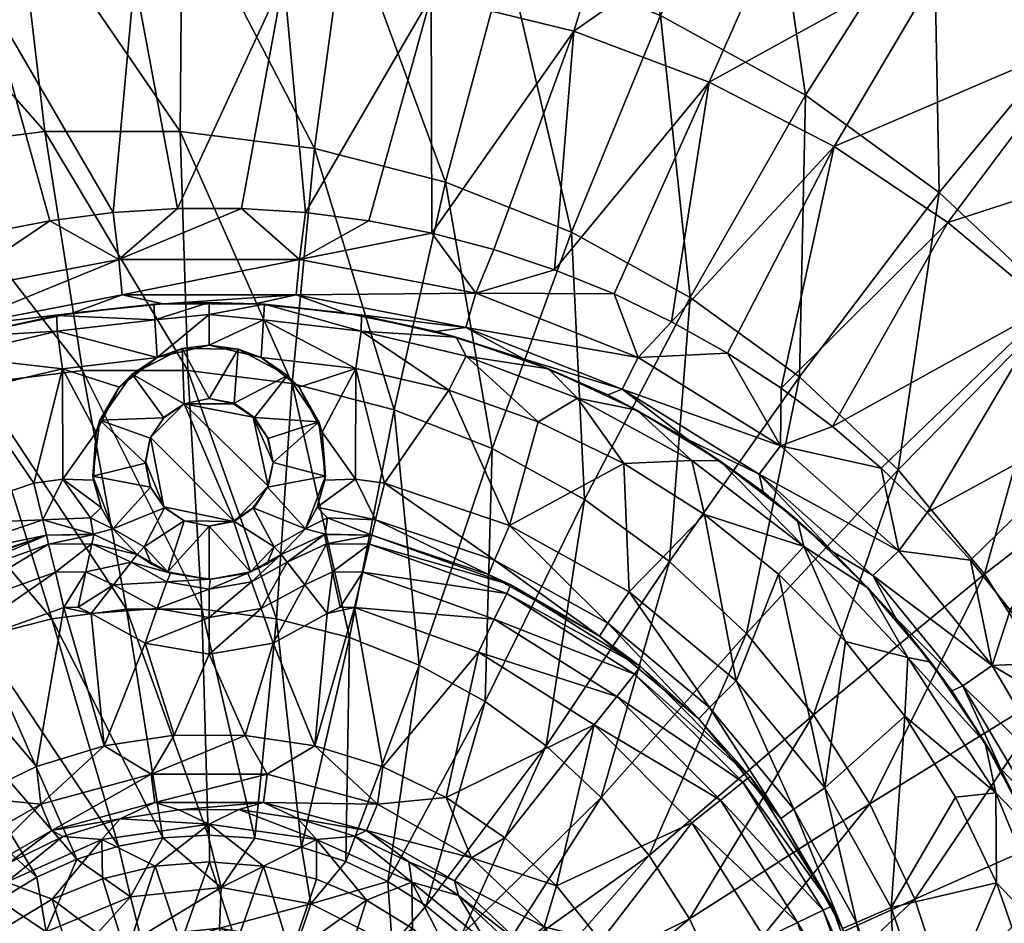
# Model space of a CAD drawing. Header units: inches. Extents: x -225 to 225, y -225 to 225.
# Tile 8 of 11: x -18 to 75, y 27 to 112. Entities that reach past the tile are written whole.
import ezdxf

# ---------------------------------------------------------------- set-up
doc = ezdxf.new("R2010")
doc.units = ezdxf.units.IN
doc.header["$MEASUREMENT"] = 0
doc.layers.add('Layer 1', color=7, linetype='Continuous')

# ---------------------------------------------------------------- blocks, each defined once
blk = doc.blocks.new('Cup')
at = {"color": 9, "true_color": 0xc0c0c0}
mesh = blk.add_polyface(dxfattribs=at)
corners = [(-2.989, 93.839, -89.23), (7.004, 115.456, -85.433), (-7.004, 115.456, -85.433), (-9.007, 93.453, -89.23), (8.309, 136.977, -78.84), (-8.309, 136.977, -78.84), (-14.965, 92.687, -89.23), (-20.858, 113.772, -85.433), (-20.893, 91.538, -89.23), (-26.7, 90.019, -89.23), (-34.264, 110.476, -85.433), (-32.423, 88.125, -89.23), (-46.958, 105.707, -85.433), (-64.159, 144.428, -69.477), (-55.711, 125.411, -78.84), (-46.815, 150.944, -69.477), (-58.724, 99.652, -85.433), (-69.67, 118.228, -78.84), (-40.651, 131.069, -78.84), (-24.746, 134.979, -78.84), (-28.499, 155.447, -69.477), (-9.569, 157.748, -69.477), (-52.194, 91.617, -73.01), (-76.583, 104.464, -63.458), (-62.968, 111.949, -63.458), (-48.522, 117.668, -63.458), (-40.371, 96.298, -73.01), (-33.472, 121.532, -63.458), (-28.055, 99.461, -73.01), (-18.058, 123.479, -63.458), (-15.44, 101.054, -73.01), (-72.536, 132.28, -51.337), (-55.466, 139.038, -51.337), (-2.724, 101.054, -73.01), (-2.52, 123.479, -63.458), (-37.683, 143.604, -51.337), (-19.469, 145.905, -51.337), (-1.11, 145.905, -51.337), (-60.93, 160.408, -36.804)]
mesh.append_faces([[corners[k] for k in face] for face in [(0, 1, 2), (2, 3, 0), (2, 4, 5), (6, 3, 7), (7, 8, 6), (7, 3, 2), (9, 8, 10), (7, 10, 8), (11, 10, 12), (13, 14, 15), (16, 14, 17), (12, 18, 14), (19, 18, 10), (12, 14, 16), (7, 5, 19), (18, 12, 10), (19, 10, 7), (5, 7, 2), (20, 15, 18), (13, 17, 14), (15, 14, 18), (19, 20, 18), (5, 21, 19), (22, 23, 24), (25, 26, 24), (25, 27, 28), (27, 29, 30), (25, 31, 32), (33, 29, 34), (35, 27, 32), (35, 36, 29), (34, 36, 37), (31, 25, 24), (24, 26, 22), (28, 27, 30), (32, 27, 25), (25, 28, 26), (32, 38, 35), (30, 29, 33), (27, 35, 29), (29, 36, 34)]], dxfattribs={"color": 9})
mesh = blk.add_polyface(dxfattribs=at)
corners = [(20.858, 113.772, -85.433), (7.004, 115.456, -85.433), (9.035, 93.45, -89.23), (15.014, 92.673, -89.23), (24.746, 134.979, -78.84), (40.651, 131.069, -78.84), (20.906, 91.519, -89.23), (34.264, 110.476, -85.433), (26.746, 89.977, -89.23), (32.445, 88.079, -89.23), (55.711, 125.411, -78.84), (46.958, 105.707, -85.433), (43.446, 83.198, -89.23), (58.724, 99.652, -85.433), (38.031, 85.81, -89.23), (3.027, 93.84, -89.23), (8.309, 136.977, -78.84), (-2.989, 93.839, -89.23), (-7.004, 115.456, -85.433), (69.67, 118.228, -78.84), (64.159, 144.428, -69.477), (46.815, 150.944, -69.477), (9.891, 99.461, -73.01), (-2.52, 123.479, -63.458), (12.895, 121.532, -63.458), (27.944, 117.668, -63.458), (22.207, 96.298, -73.01), (42.39, 111.949, -63.458), (34.03, 91.617, -73.01), (17.104, 143.604, -51.337), (-1.11, 145.905, -51.337), (45.173, 85.492, -73.01), (56.006, 104.464, -63.458), (34.887, 139.038, -51.337), (51.957, 132.28, -51.337), (68.045, 123.435, -51.337), (-2.724, 101.054, -73.01), (7.799, 77.389, -79.883), (8.5, 89.051, -90.846)]
mesh.append_faces([[corners[k] for k in face] for face in [(0, 1, 2), (0, 2, 3), (4, 0, 5), (0, 3, 6), (7, 8, 9), (7, 0, 6), (5, 7, 10), (11, 7, 9), (11, 12, 13), (9, 14, 11), (6, 8, 7), (2, 1, 15), (4, 16, 1), (1, 17, 15), (1, 16, 18), (0, 4, 1), (19, 10, 11), (7, 5, 0), (10, 7, 11), (19, 11, 13), (5, 20, 21), (21, 4, 5), (20, 5, 10), (22, 23, 24), (25, 26, 24), (25, 27, 28), (29, 24, 30), (31, 27, 32), (29, 33, 25), (27, 33, 34), (35, 32, 34), (36, 23, 22), (36, 22, 37), (23, 30, 24), (26, 25, 28), (29, 25, 24), (24, 26, 22), (28, 27, 31), (25, 33, 27), (27, 34, 32), (38, 2, 15)]], dxfattribs={"color": 9})
mesh = blk.add_polyface(dxfattribs=at)
corners = [(53.734, 76.959, -89.23), (58.543, 73.373, -89.23), (69.401, 92.534, -85.433), (93.595, 100.358, -78.84), (82.337, 109.783, -78.84), (58.724, 99.652, -85.433), (78.89, 84.59, -85.433), (63.142, 69.461, -89.23), (67.457, 65.286, -89.23), (71.511, 60.823, -89.23), (87.147, 76.056, -85.433), (75.26, 56.122, -89.23), (94.18, 67.151, -85.433), (78.699, 51.187, -89.23), (100.033, 58.073, -85.433), (69.67, 118.228, -78.84), (103.391, 90.233, -78.84), (111.735, 79.668, -78.84), (118.679, 68.898, -78.84), (107.787, 115.576, -69.477), (94.823, 126.43, -69.477), (68.575, 95.331, -63.458), (55.459, 78.017, -73.01), (56.006, 104.464, -63.458), (79.902, 84.695, -63.458), (64.729, 69.313, -73.01), (82.898, 112.644, -51.337), (68.045, 123.435, -51.337), (72.834, 59.516, -73.01), (89.806, 72.723, -63.458), (96.281, 100.076, -51.337), (98.7, 129.957, -36.804), (107.984, 85.93, -51.337), (114.14, 115.458, -36.804), (79.647, 48.779, -73.01), (98.131, 59.604, -63.458), (53.673, 71.565, -90.846), (64.778, 61.694, -90.846)]
mesh.append_faces([[corners[k] for k in face] for face in [(0, 1, 2), (2, 3, 4), (5, 0, 2), (6, 2, 1), (7, 6, 1), (6, 7, 8), (8, 9, 10), (6, 8, 10), (10, 11, 12), (12, 13, 14), (11, 10, 9), (4, 15, 5), (16, 3, 6), (4, 5, 2), (10, 17, 16), (3, 2, 6), (16, 6, 10), (17, 10, 12), (12, 14, 18), (19, 20, 4), (20, 15, 4), (19, 4, 3), (21, 22, 23), (21, 24, 25), (26, 21, 27), (28, 24, 29), (24, 26, 30), (22, 21, 25), (23, 27, 21), (25, 24, 28), (30, 26, 31), (21, 26, 24), (29, 30, 32), (30, 31, 33), (28, 29, 34), (30, 29, 24), (29, 35, 34), (32, 35, 29), (7, 36, 37), (37, 9, 8), (7, 37, 8)]], dxfattribs={"color": 9})
mesh = blk.add_polyface(dxfattribs=at)
corners = [(-12.884, 84.011, -99.168), (-5.203, 84.841, -105), (-4.33, 84.886, -99.168), (-21.336, 82.26, -99.168), (-14.315, 83.803, -105), (0, 85, -105.101), (-26.7, 90.019, -89.23), (-34.264, 110.476, -85.433), (-32.423, 88.125, -89.23), (-43.428, 83.261, -89.23), (-38.005, 85.871, -89.23), (-46.958, 105.707, -85.433), (-58.724, 99.652, -85.433), (-53.721, 77.021, -89.23), (-48.686, 80.301, -89.23), (-69.401, 92.534, -85.433), (-63.337, 85.492, -73.01), (-52.194, 91.617, -73.01), (-40.508, 71.286, -79.883), (-40.371, 96.298, -73.01), (-31.309, 74.928, -79.883), (-21.726, 77.389, -79.883), (-28.055, 99.461, -73.01), (-11.91, 78.629, -79.883), (-15.44, 101.054, -73.01), (-2.016, 78.629, -79.883), (-2.724, 101.054, -73.01), (-14.965, 92.687, -89.23), (-8.5, 89.051, -90.846), (-9.007, 93.453, -89.23), (3.027, 93.84, -89.23), (-2.989, 93.839, -89.23), (-25.048, 85.877, -90.846), (-8.183, 85.724, -94.582), (-24.112, 82.669, -94.582), (-20.893, 91.538, -89.23), (-40.313, 79.857, -90.846), (8.183, 85.724, -94.582), (8.5, 89.051, -90.846), (-5.113, 83.379, -108.536), (0, 83.873, -108.263), (-14.27, 82.308, -108.536), (-23.253, 81.777, -105)]
mesh.append_faces([[corners[k] for k in face] for face in [(0, 1, 2), (0, 3, 4), (1, 0, 4), (2, 1, 5), (6, 7, 8), (9, 10, 11), (11, 10, 8), (12, 9, 11), (12, 13, 14), (9, 12, 14), (12, 15, 13), (16, 17, 18), (17, 19, 20), (21, 19, 22), (21, 20, 19), (23, 22, 24), (23, 21, 22), (25, 24, 26), (25, 23, 24), (27, 28, 29), (28, 30, 31), (27, 32, 28), (29, 28, 31), (33, 28, 34), (35, 6, 32), (32, 27, 35), (8, 36, 32), (6, 8, 32), (10, 9, 36), (36, 8, 10), (34, 0, 33), (34, 28, 32), (2, 37, 33), (33, 38, 28), (3, 0, 34), (2, 33, 0), (5, 1, 39), (40, 5, 39), (4, 39, 1), (41, 4, 42), (4, 41, 39)]], dxfattribs={"color": 9})
mesh = blk.add_polyface(dxfattribs=at)
corners = [(5.203, 84.841, -105), (14.305, 83.774, -105), (12.866, 84.017, -99.168), (0, 85, -105.101), (4.29, 84.891, -99.168), (-4.33, 84.886, -99.168), (21.286, 82.292, -99.168), (23.203, 81.75, -105), (43.446, 83.198, -89.23), (46.958, 105.707, -85.433), (38.031, 85.81, -89.23), (58.724, 99.652, -85.433), (48.686, 80.245, -89.23), (53.734, 76.959, -89.23), (7.799, 77.389, -79.883), (-2.016, 78.629, -79.883), (-2.724, 101.054, -73.01), (17.382, 74.928, -79.883), (9.891, 99.461, -73.01), (22.207, 96.298, -73.01), (45.173, 85.492, -73.01), (56.006, 104.464, -63.458), (55.459, 78.017, -73.01), (26.581, 71.286, -79.883), (34.03, 91.617, -73.01), (26.746, 89.977, -89.23), (25.048, 85.877, -90.846), (32.445, 88.079, -89.23), (8.5, 89.051, -90.846), (20.906, 91.519, -89.23), (15.014, 92.673, -89.23), (9.035, 93.45, -89.23), (3.027, 93.84, -89.23), (-8.5, 89.051, -90.846), (-8.183, 85.724, -94.582), (8.183, 85.724, -94.582), (24.112, 82.669, -94.582), (40.313, 79.857, -90.846), (29.516, 79.723, -99.168), (5.113, 83.379, -108.536), (0, 83.873, -108.263), (0, 81, -110), (4.897, 79.85, -110), (14.27, 82.308, -108.536), (24.157, 79.966, -108.536), (13.79, 78.821, -110)]
mesh.append_faces([[corners[k] for k in face] for face in [(0, 1, 2), (3, 4, 5), (6, 1, 7), (4, 3, 0), (2, 1, 6), (4, 0, 2), (8, 9, 10), (11, 8, 12), (11, 12, 13), (14, 15, 16), (17, 18, 19), (17, 14, 18), (20, 21, 22), (23, 19, 24), (25, 26, 27), (28, 29, 30), (28, 26, 29), (30, 31, 28), (28, 32, 33), (28, 34, 35), (35, 36, 26), (29, 26, 25), (27, 26, 10), (37, 10, 26), (8, 10, 37), (2, 36, 35), (35, 26, 28), (36, 37, 26), (4, 35, 5), (2, 35, 4), (6, 36, 2), (38, 36, 6), (39, 0, 40), (0, 3, 40), (41, 42, 39), (39, 40, 41), (0, 43, 1), (43, 44, 7), (0, 39, 43), (1, 43, 7), (45, 43, 39)]], dxfattribs={"color": 9})
mesh = blk.add_polyface(dxfattribs=at)
corners = [(29.516, 79.723, -99.168), (21.286, 82.292, -99.168), (23.203, 81.75, -105), (37.44, 76.328, -99.168), (31.874, 78.774, -105), (22.502, 76.792, -110), (28.22, 64.06, -110), (30.918, 73.805, -110), (13.79, 78.821, -110), (10.626, 72.844, -110), (13.736, 68.436, -110), (16.464, 68.036, -110), (38.956, 69.894, -110), (17.382, 74.928, -79.883), (13.168, 53.558, -83.985), (7.799, 77.389, -79.883), (19.743, 50.955, -83.985), (26.581, 71.286, -79.883), (22.207, 96.298, -73.01), (35.251, 66.52, -79.883), (25.941, 47.548, -83.985), (34.03, 91.617, -73.01), (15.288, 63.177, -105), (10.901, 63.248, -105), (15.288, 63.177, -102), (28.347, 58.493, -102), (26.232, 59.481, -105), (38.807, 76.874, -94.582), (24.112, 82.669, -94.582), (15.077, 62.308, -98.577), (27.957, 57.688, -98.577), (14.446, 59.7, -95.894), (11.01, 62.357, -98.577), (11.577, 59.735, -95.894), (12.301, 56.389, -95), (24.157, 79.966, -108.536), (34.608, 76.03, -108.536), (14.27, 82.308, -108.536), (15.632, 64.6, -108.536), (10.16, 65.783, -109.405), (11.132, 64.779, -108.536), (26.795, 60.824, -108.536), (37.45, 54.909, -108.536)]
mesh.append_faces([[corners[k] for k in face] for face in [(0, 1, 2), (3, 0, 4), (0, 2, 4), (5, 6, 7), (8, 9, 10), (5, 11, 6), (11, 8, 10), (8, 11, 5), (6, 12, 7), (13, 14, 15), (16, 14, 13), (17, 16, 13), (17, 13, 18), (19, 20, 17), (19, 17, 21), (22, 23, 24), (25, 26, 24), (26, 22, 24), (0, 27, 28), (29, 30, 25), (24, 29, 25), (31, 30, 29), (32, 33, 29), (31, 29, 33), (32, 29, 24), (31, 33, 34), (4, 2, 35), (36, 4, 35), (35, 5, 7), (36, 35, 7), (37, 8, 5), (35, 37, 5), (38, 11, 10), (39, 38, 10), (40, 23, 22), (38, 40, 22), (11, 41, 6), (41, 11, 38), (6, 41, 42), (22, 26, 38), (41, 38, 26)]], dxfattribs={"color": 9})
mesh = blk.add_polyface(dxfattribs=at)
corners = [(37.44, 76.328, -99.168), (31.874, 78.774, -105), (40.161, 74.89, -105), (58.574, 61.612, -99.168), (52.044, 67.225, -99.168), (55.252, 64.566, -105), (47.979, 70.139, -105), (44.964, 72.154, -99.168), (61.886, 58.234, -105), (38.956, 69.894, -110), (39.442, 57.83, -110), (46.518, 65.104, -110), (28.22, 64.06, -110), (35.251, 66.52, -79.883), (34.03, 91.617, -73.01), (45.173, 85.492, -73.01), (43.256, 60.704, -79.883), (55.459, 78.017, -73.01), (50.468, 53.932, -79.883), (64.729, 69.313, -73.01), (24.112, 82.669, -94.582), (38.807, 76.874, -94.582), (40.313, 79.857, -90.846), (43.446, 83.198, -89.23), (48.686, 80.245, -89.23), (53.673, 71.565, -90.846), (63.142, 69.461, -89.23), (58.543, 73.373, -89.23), (53.734, 76.959, -89.23), (62.358, 59.389, -94.582), (64.778, 61.694, -90.846), (51.668, 68.891, -94.582), (29.516, 79.723, -99.168), (45.326, 70.169, -108.536), (34.608, 76.03, -108.536), (55.865, 62.107, -108.536), (30.918, 73.805, -110), (53.489, 59.509, -110), (37.45, 54.909, -108.536)]
mesh.append_faces([[corners[k] for k in face] for face in [(0, 1, 2), (3, 4, 5), (6, 4, 7), (8, 3, 5), (2, 6, 7), (5, 4, 6), (7, 0, 2), (9, 10, 11), (9, 12, 10), (13, 14, 15), (16, 15, 17), (16, 13, 15), (18, 17, 19), (18, 16, 17), (20, 21, 22), (23, 22, 24), (25, 26, 27), (22, 25, 24), (25, 27, 28), (24, 25, 28), (29, 30, 31), (25, 21, 31), (22, 21, 25), (29, 31, 3), (31, 30, 25), (0, 21, 32), (7, 21, 0), (4, 31, 7), (31, 21, 7), (4, 3, 31), (33, 2, 34), (11, 35, 33), (5, 35, 8), (5, 6, 35), (36, 9, 34), (35, 6, 33), (34, 2, 1), (37, 35, 11), (11, 33, 9), (33, 6, 2), (33, 34, 9), (12, 38, 10)]], dxfattribs={"color": 9})
mesh = blk.add_polyface(dxfattribs=at)
corners = [(-37.446, 76.271, -99.168), (-31.908, 78.801, -105), (-29.549, 79.669, -99.168), (-23.253, 81.777, -105), (-21.336, 82.26, -99.168), (-14.315, 83.803, -105), (-22.448, 76.762, -110), (-16.464, 68.036, -110), (-13.78, 78.79, -110), (-28.22, 64.06, -110), (-30.882, 73.773, -110), (-38.911, 69.87, -110), (-13.736, 68.436, -110), (-31.309, 74.928, -79.883), (-21.636, 53.558, -83.985), (-40.508, 71.286, -79.883), (-14.787, 55.317, -83.985), (-21.726, 77.389, -79.883), (-7.77, 56.203, -83.985), (-11.91, 78.629, -79.883), (-26.232, 59.481, -105), (-28.347, 58.493, -102), (-15.288, 63.177, -102), (-15.288, 63.177, -105), (-10.821, 63.231, -102), (-38.807, 76.874, -94.582), (-24.112, 82.669, -94.582), (-25.048, 85.877, -90.846), (-40.313, 79.857, -90.846), (-11.01, 62.357, -98.577), (-15.077, 62.308, -98.577), (-14.446, 59.7, -95.894), (-27.957, 57.688, -98.577), (-24.157, 79.966, -108.536), (-14.27, 82.308, -108.536), (-34.608, 76.03, -108.536), (-26.795, 60.824, -108.536), (-15.632, 64.6, -108.536), (-39.442, 57.83, -110), (-10.901, 63.248, -105), (-11.132, 64.779, -108.536)]
mesh.append_faces([[corners[k] for k in face] for face in [(0, 1, 2), (3, 4, 2), (2, 1, 3), (3, 5, 4), (6, 7, 8), (9, 10, 11), (9, 7, 6), (10, 9, 6), (12, 8, 7), (13, 14, 15), (13, 16, 14), (17, 16, 13), (18, 16, 17), (19, 18, 17), (20, 21, 22), (23, 20, 22), (23, 22, 24), (25, 26, 27), (26, 2, 4), (28, 25, 27), (26, 25, 2), (29, 30, 31), (22, 30, 24), (32, 22, 21), (30, 22, 32), (3, 33, 34), (34, 33, 8), (35, 33, 1), (6, 8, 33), (6, 33, 10), (33, 3, 1), (35, 10, 33), (10, 35, 11), (36, 37, 9), (23, 36, 20), (9, 37, 7), (36, 9, 38), (37, 36, 23), (37, 12, 7), (23, 39, 37), (37, 40, 12)]], dxfattribs={"color": 9})
mesh = blk.add_polyface(dxfattribs=at)
corners = [(-10.87, 68.314, -110), (-10.626, 72.844, -110), (-13.736, 68.436, -110), (-13.78, 78.79, -110), (-8.445, 77.049, -110), (-4.897, 79.85, -110), (-2.016, 78.629, -79.883), (-0.698, 56.203, -83.985), (-11.91, 78.629, -79.883), (0, 76, -108), (-2.529, 80.687, -108), (-2.358, 75.504, -108), (-5.978, 69.911, -108), (-10.922, 68.705, -108), (-5.506, 67.667, -108), (-7.222, 78.282, -108), (-4.273, 74.174, -108), (-5.552, 72.271, -108), (-10.258, 73.956, -108), (-10.155, 65.772, -109.4), (0, 81, -110), (-4.193, 74.282, -94), (-5.506, 72.333, -94), (-2.358, 75.504, -94), (-5.978, 70.089, -94), (-4.273, 65.826, -94), (-5.552, 67.729, -94), (2.348, 64.444, -94), (0, 76, -94), (0, 83.873, -108.263), (-5.113, 83.379, -108.536), (-14.27, 82.308, -108.536)]
mesh.append_faces([[corners[k] for k in face] for face in [(0, 1, 2), (1, 3, 2), (3, 4, 5), (1, 4, 3), (6, 7, 8), (9, 10, 11), (12, 13, 14), (11, 15, 16), (17, 16, 18), (12, 17, 18), (12, 18, 13), (16, 15, 18), (11, 10, 15), (4, 1, 18), (5, 15, 10), (0, 19, 13), (0, 13, 1), (4, 15, 5), (13, 18, 1), (4, 18, 15), (20, 5, 10), (21, 22, 23), (24, 25, 22), (24, 26, 25), (25, 27, 22), (23, 22, 27), (17, 12, 24), (22, 16, 17), (17, 24, 22), (16, 21, 11), (21, 16, 22), (9, 11, 23), (21, 23, 11), (9, 23, 28), (26, 24, 12), (25, 26, 14), (12, 14, 26), (5, 29, 30), (20, 29, 5), (31, 3, 5), (31, 5, 30), (19, 0, 2)]], dxfattribs={"color": 9})
mesh = blk.add_polyface(dxfattribs=at)
corners = [(5.536, 72.245, -108), (4.262, 74.204, -108), (4.143, 74.254, -94), (2.283, 75.501, -94), (2.348, 75.556, -108), (0, 76, -94), (5.536, 67.755, -94), (4.143, 65.746, -108), (5.486, 67.665, -108), (6, 70, -108), (5.486, 72.335, -94), (6, 70, -94), (0, 76, -108), (13.79, 78.821, -110), (8.445, 77.049, -110), (10.626, 72.844, -110), (4.897, 79.85, -110), (13.736, 68.436, -110), (10.87, 68.314, -110), (7.799, 77.389, -79.883), (6.318, 55.317, -83.985), (-2.016, 78.629, -79.883), (2.732, 80.63, -108), (10.289, 73.812, -108), (7.352, 78.144, -108), (10.922, 68.705, -108), (-2.529, 80.687, -108), (0, 81, -110), (10.16, 65.783, -109.405), (-2.358, 75.504, -94), (2.348, 64.444, -94), (5.113, 83.379, -108.536)]
mesh.append_faces([[corners[k] for k in face] for face in [(0, 1, 2), (3, 4, 5), (6, 7, 8), (9, 10, 11), (11, 6, 8), (0, 10, 9), (9, 11, 8), (1, 3, 2), (0, 2, 10), (4, 12, 5), (1, 4, 3), (13, 14, 15), (16, 14, 13), (17, 15, 18), (19, 20, 21), (22, 12, 4), (23, 24, 1), (0, 9, 23), (8, 25, 9), (12, 22, 26), (4, 1, 24), (4, 24, 22), (1, 0, 23), (9, 25, 23), (15, 25, 18), (24, 14, 16), (25, 15, 23), (27, 26, 22), (27, 22, 16), (23, 14, 24), (24, 16, 22), (28, 18, 25), (23, 15, 14), (29, 30, 6), (29, 6, 2), (2, 6, 11), (29, 2, 3), (10, 2, 11), (3, 5, 29), (16, 13, 31), (28, 17, 18)]], dxfattribs={"color": 9})
mesh = blk.add_polyface(dxfattribs=at)
corners = [(-0.698, 56.203, -83.985), (-7.77, 56.203, -83.985), (-11.91, 78.629, -79.883), (-6.776, 61.335, -102), (-10.901, 63.248, -105), (-10.821, 63.231, -102), (-6.776, 61.335, -105), (-15.288, 63.177, -105), (-3.631, 59.606, -102), (-3.885, 59.709, -108), (-5.432, 60.435, -106.551), (0.088, 59.03, -102), (0, 59, -108), (-5.506, 67.667, -108), (-9.051, 63.748, -108), (-4.193, 65.718, -108), (-2.358, 64.496, -108), (-6.1, 62.075, -108), (0, 64, -108), (-10.922, 68.705, -108), (-10.155, 65.772, -109.4), (-4.273, 65.826, -94), (-2.358, 64.496, -94), (2.348, 64.444, -94), (0, 64, -94), (-7.327, 60.63, -98.577), (-8.979, 58.517, -95.894), (-3.98, 58.792, -98.577), (-11.01, 62.357, -98.577), (-11.577, 59.735, -95.894), (-15.077, 62.308, -98.577), (-14.446, 59.7, -95.894), (-13.736, 68.436, -110), (-11.132, 64.779, -108.536), (-15.632, 64.6, -108.536)]
mesh.append_faces([[corners[k] for k in face] for face in [(0, 1, 2), (3, 4, 5), (6, 4, 3), (5, 4, 7), (8, 9, 10), (10, 6, 3), (8, 11, 12), (10, 3, 8), (9, 8, 12), (13, 14, 15), (16, 15, 17), (12, 18, 9), (9, 18, 16), (14, 17, 15), (16, 17, 9), (13, 19, 14), (19, 20, 14), (21, 22, 23), (15, 22, 21), (21, 13, 15), (22, 16, 24), (16, 22, 15), (16, 18, 24), (25, 26, 27), (8, 3, 25), (8, 25, 27), (11, 8, 27), (28, 29, 25), (30, 28, 5), (26, 25, 29), (28, 3, 5), (28, 25, 3), (31, 29, 28), (32, 33, 20), (33, 14, 20), (6, 10, 17), (33, 34, 4), (17, 10, 9), (6, 17, 14), (14, 4, 6), (14, 33, 4)]], dxfattribs={"color": 9})
mesh = blk.add_polyface(dxfattribs=at)
corners = [(4.262, 65.796, -94), (2.348, 64.444, -94), (2.283, 64.499, -108), (4.143, 65.746, -108), (0, 64, -108), (0, 64, -94), (5.536, 67.755, -94), (6.318, 55.317, -83.985), (-0.698, 56.203, -83.985), (-2.016, 78.629, -79.883), (7.799, 77.389, -79.883), (13.168, 53.558, -83.985), (5.432, 60.435, -106.551), (3.631, 59.606, -102), (6.776, 61.335, -102), (3.885, 59.709, -108), (6.776, 61.335, -105), (0, 59, -108), (0.088, 59.03, -102), (15.288, 63.177, -102), (10.901, 63.248, -105), (10.821, 63.231, -102), (9.051, 63.748, -108), (5.486, 67.665, -108), (6.1, 62.075, -108), (10.922, 68.705, -108), (10.16, 65.783, -109.405), (-2.358, 64.496, -94), (11.01, 62.357, -98.577), (7.327, 60.63, -98.577), (8.979, 58.517, -95.894), (11.577, 59.735, -95.894), (3.98, 58.792, -98.577), (0, 58.106, -98.577), (11.132, 64.779, -108.536), (15.632, 64.6, -108.536)]
mesh.append_faces([[corners[k] for k in face] for face in [(0, 1, 2), (2, 3, 0), (4, 1, 5), (1, 4, 2), (6, 0, 3), (7, 8, 9), (10, 11, 7), (12, 13, 14), (12, 15, 13), (14, 16, 12), (13, 17, 18), (17, 13, 15), (19, 20, 21), (21, 20, 16), (16, 14, 21), (3, 22, 23), (15, 4, 17), (24, 2, 15), (23, 22, 25), (24, 3, 2), (3, 24, 22), (2, 4, 15), (26, 25, 22), (5, 1, 27), (0, 6, 1), (28, 29, 30), (14, 29, 21), (29, 28, 21), (28, 19, 21), (30, 31, 28), (32, 14, 13), (32, 29, 14), (13, 18, 33), (33, 32, 13), (34, 26, 22), (16, 24, 12), (15, 12, 24), (34, 22, 20), (22, 16, 20), (22, 24, 16), (34, 35, 26)]], dxfattribs={"color": 9})
mesh = blk.add_polyface(dxfattribs=at)
corners = [(9.537, 28.538, -86.562), (12.842, 32.514, -85.273), (16.786, 30.641, -85.272), (19.038, 30.596, -108.536), (13.678, 34.918, -105), (10.09, 34.594, -108.536), (23.407, 29.337, -105), (18.745, 32.502, -105), (10.07, 30.875, -110), (14.784, 28.896, -110), (8.342, 36.553, -102), (13.678, 34.918, -102), (18.745, 32.502, -102), (8.689, 33.857, -85.273), (13.168, 53.558, -83.985), (25.941, 47.548, -83.985), (19.743, 50.955, -83.985), (26.581, 71.286, -79.883), (20.392, 28.371, -85.271), (31.662, 43.391, -83.985), (23.708, 25.632, -85.271), (12.301, 56.389, -95), (11.088, 55.82, -95), (13.641, 56.373, -95), (25.294, 52.194, -95), (16.303, 41.4, -95), (22.25, 38.538, -95), (9.92, 43.38, -95), (27.779, 34.76, -95), (36.158, 45.35, -95), (14.446, 59.7, -95.894), (26.787, 55.274, -95.894), (27.957, 57.688, -98.577), (11.577, 59.735, -95.894), (5.097, 38.054, -98.577), (14.767, 35.441, -98.577), (15.799, 37.917, -95.894), (24.646, 32.861, -95.894), (32.637, 30.242, -95), (23.037, 30.715, -98.577), (23.407, 29.337, -102)]
mesh.append_faces([[corners[k] for k in face] for face in [(0, 1, 2), (3, 4, 5), (3, 6, 7), (4, 3, 7), (5, 8, 9), (3, 5, 9), (10, 4, 11), (7, 12, 11), (11, 4, 7), (7, 6, 12), (13, 14, 1), (15, 16, 17), (1, 14, 16), (1, 16, 2), (2, 16, 15), (2, 15, 18), (18, 15, 19), (18, 19, 20), (21, 22, 23), (24, 23, 25), (24, 25, 26), (23, 27, 25), (26, 28, 29), (24, 26, 29), (30, 23, 31), (31, 23, 24), (30, 31, 32), (22, 21, 33), (23, 30, 21), (34, 35, 36), (25, 36, 26), (25, 27, 36), (28, 37, 38), (36, 37, 26), (26, 37, 28), (37, 35, 39), (36, 35, 37), (11, 35, 10), (12, 35, 11), (40, 39, 12), (39, 35, 12)]], dxfattribs={"color": 9})
mesh = blk.add_polyface(dxfattribs=at)
corners = [(53.489, 59.509, -110), (57.83, 39.442, -110), (59.79, 53.179, -110), (46.518, 65.104, -110), (49.497, 49.497, -110), (39.442, 57.83, -110), (31.662, 43.391, -83.985), (25.941, 47.548, -83.985), (35.251, 66.52, -79.883), (43.256, 60.704, -79.883), (36.817, 38.55, -83.985), (50.468, 53.932, -79.883), (56.775, 46.308, -79.883), (41.325, 33.101, -83.985), (64.729, 69.313, -73.01), (62.076, 37.955, -79.883), (45.115, 27.13, -83.985), (46.001, 45.906, -105), (50.823, 40.521, -102), (53.712, 36.562, -105), (40.521, 50.823, -102), (36.671, 53.672, -105), (28.347, 58.493, -102), (26.232, 59.481, -105), (32.637, 30.242, -95), (45.35, 36.158, -95), (36.158, 45.35, -95), (27.779, 34.76, -95), (38.292, 48.027, -95.894), (25.294, 52.194, -95), (26.787, 55.274, -95.894), (39.964, 50.124, -98.577), (27.957, 57.688, -98.577), (50.124, 39.964, -98.577), (48.027, 38.292, -95.894), (55.865, 62.107, -108.536), (54.909, 37.45, -108.536), (37.45, 54.909, -108.536), (46.997, 46.997, -108.536), (26.795, 60.824, -108.536)]
mesh.append_faces([[corners[k] for k in face] for face in [(0, 1, 2), (0, 3, 4), (0, 4, 1), (5, 4, 3), (6, 7, 8), (9, 6, 8), (10, 6, 9), (11, 10, 9), (12, 13, 11), (13, 10, 11), (12, 11, 14), (15, 16, 12), (17, 18, 19), (17, 20, 18), (21, 22, 20), (20, 17, 21), (23, 22, 21), (24, 25, 26), (26, 27, 24), (28, 29, 26), (30, 28, 31), (20, 32, 31), (31, 33, 18), (32, 20, 22), (34, 33, 28), (31, 18, 20), (33, 31, 28), (32, 30, 31), (26, 25, 34), (28, 30, 29), (34, 28, 26), (35, 0, 2), (4, 36, 1), (37, 38, 5), (38, 36, 4), (5, 38, 4), (17, 19, 38), (21, 17, 37), (36, 38, 19), (23, 21, 39), (38, 37, 17), (37, 39, 21)]], dxfattribs={"color": 9})
mesh = blk.add_polyface(dxfattribs=at)
corners = [(72.9, 43.655, -105), (69.779, 48.551, -99.168), (67.779, 51.247, -105), (61.886, 58.234, -105), (64.501, 55.372, -99.168), (77.181, 35.548, -105), (74.327, 41.253, -99.168), (58.574, 61.612, -99.168), (94.18, 67.151, -85.433), (75.26, 56.122, -89.23), (78.699, 51.187, -89.23), (81.818, 46.035, -89.23), (100.033, 58.073, -85.433), (57.83, 39.442, -110), (65.361, 46.163, -110), (59.79, 53.179, -110), (64.06, 28.22, -110), (72.834, 59.516, -73.01), (56.775, 46.308, -79.883), (64.729, 69.313, -73.01), (62.076, 37.955, -79.883), (79.647, 48.779, -73.01), (85.062, 37.274, -73.01), (66.289, 29.002, -79.883), (73.538, 50.936, -90.846), (71.511, 60.823, -89.23), (64.778, 61.694, -90.846), (80.07, 39.888, -90.846), (77.079, 38.398, -94.582), (70.791, 49.033, -94.582), (84.59, 40.715, -89.23), (87.026, 35.193, -89.23), (62.358, 59.389, -94.582), (78.121, 33.528, -99.168), (65.625, 51.687, -108.536), (73.891, 38.965, -108.536), (55.865, 62.107, -108.536), (70.104, 38.574, -110)]
mesh.append_faces([[corners[k] for k in face] for face in [(0, 1, 2), (3, 2, 4), (0, 5, 6), (4, 2, 1), (0, 6, 1), (3, 4, 7), (8, 9, 10), (10, 11, 12), (13, 14, 15), (14, 13, 16), (17, 18, 19), (20, 17, 21), (22, 23, 21), (20, 18, 17), (23, 20, 21), (11, 10, 24), (24, 25, 26), (10, 9, 24), (24, 9, 25), (24, 27, 11), (28, 27, 29), (11, 27, 30), (31, 30, 27), (4, 29, 32), (26, 32, 24), (32, 29, 24), (24, 29, 27), (4, 32, 7), (1, 29, 4), (6, 29, 1), (6, 28, 29), (33, 28, 6), (3, 34, 2), (5, 0, 35), (35, 0, 34), (34, 14, 35), (0, 2, 34), (3, 36, 34), (37, 35, 14), (34, 15, 14), (34, 36, 15)]], dxfattribs={"color": 9})
mesh = blk.add_polyface(dxfattribs=at)
corners = [(-16.183, 31.057, -85.273), (-34.409, 47.548, -83.985), (-28.212, 50.955, -83.985), (-12.431, 32.75, -85.274), (-21.636, 53.558, -83.985), (-8.51, 33.966, -85.274), (-14.787, 55.317, -83.985), (-4.347, 34.741, -85.274), (-7.77, 56.203, -83.985), (-0.088, 35.003, -85.274), (-0.698, 56.203, -83.985), (0, 52, -95), (-6.023, 53.038, -95), (-3.291, 44.376, -95), (-11.088, 55.82, -95), (-12.301, 56.389, -95), (-13.641, 56.373, -95), (-9.872, 43.386, -95), (-16.213, 41.437, -95), (-22.25, 38.538, -95), (-25.294, 52.194, -95), (-36.158, 45.35, -95), (-27.702, 34.819, -95), (-4.878, 56.264, -95.894), (0, 55.423, -95.894), (-8.979, 58.517, -95.894), (0, 58.106, -98.577), (-3.98, 58.792, -98.577), (0.088, 59.03, -102), (-11.577, 59.735, -95.894), (-14.446, 59.7, -95.894), (-26.787, 55.274, -95.894), (-15.077, 62.308, -98.577), (-27.957, 57.688, -98.577), (-5.453, 40.713, -95.894), (-15.799, 37.917, -95.894), (3.371, 44.366, -95), (-5.097, 38.054, -98.577), (5.453, 40.713, -95.894)]
mesh.append_faces([[corners[k] for k in face] for face in [(0, 1, 2), (0, 2, 3), (3, 2, 4), (3, 4, 5), (5, 4, 6), (5, 6, 7), (7, 6, 8), (7, 8, 9), (9, 8, 10), (11, 12, 13), (14, 15, 16), (17, 12, 14), (12, 17, 13), (18, 17, 16), (14, 16, 17), (19, 20, 21), (20, 19, 18), (16, 20, 18), (21, 22, 19), (23, 12, 24), (23, 25, 14), (12, 23, 14), (11, 24, 12), (24, 26, 23), (23, 27, 25), (27, 26, 28), (26, 27, 23), (16, 15, 29), (14, 25, 15), (25, 29, 15), (29, 30, 16), (16, 30, 20), (31, 30, 32), (33, 31, 32), (21, 20, 31), (30, 31, 20), (34, 13, 17), (18, 19, 35), (17, 35, 34), (17, 18, 35), (36, 13, 34), (37, 38, 34)]], dxfattribs={"color": 9})
mesh = blk.add_polyface(dxfattribs=at)
corners = [(9.537, 28.538, -86.562), (1.125, 30.082, -86.555), (8.689, 33.857, -85.273), (4.296, 34.701, -85.274), (-0.088, 35.003, -85.274), (12.842, 32.514, -85.273), (-2.834, 37.386, -105), (0, 36.036, -108.536), (2.782, 37.396, -105), (10.09, 34.594, -108.536), (0.034, 32.494, -110), (5.112, 32.084, -110), (8.342, 36.553, -105), (13.678, 34.918, -105), (10.07, 30.875, -110), (2.782, 37.396, -102), (-2.834, 37.386, -102), (8.342, 36.553, -102), (-0.698, 56.203, -83.985), (6.318, 55.317, -83.985), (13.168, 53.558, -83.985), (3.371, 44.366, -95), (9.92, 43.38, -95), (6.023, 53.038, -95), (11.088, 55.82, -95), (13.641, 56.373, -95), (0, 52, -95), (-3.291, 44.376, -95), (11.577, 59.735, -95.894), (8.979, 58.517, -95.894), (7.327, 60.63, -98.577), (4.878, 56.264, -95.894), (0, 55.423, -95.894), (0, 58.106, -98.577), (3.98, 58.792, -98.577), (-5.097, 38.054, -98.577), (5.097, 38.054, -98.577), (5.453, 40.713, -95.894), (-5.453, 40.713, -95.894), (15.799, 37.917, -95.894), (14.767, 35.441, -98.577)]
mesh.append_faces([[corners[k] for k in face] for face in [(0, 1, 2), (2, 1, 3), (3, 1, 4), (5, 0, 2), (6, 7, 8), (8, 7, 9), (10, 11, 7), (9, 12, 8), (13, 12, 9), (14, 9, 11), (9, 7, 11), (8, 15, 16), (17, 15, 12), (8, 12, 15), (13, 17, 12), (4, 18, 3), (3, 18, 19), (3, 19, 2), (2, 19, 20), (21, 22, 23), (22, 24, 23), (25, 24, 22), (23, 26, 21), (26, 27, 21), (28, 29, 24), (29, 30, 31), (31, 32, 26), (29, 31, 23), (23, 31, 26), (24, 29, 23), (33, 32, 34), (30, 34, 31), (31, 34, 32), (35, 36, 37), (22, 21, 37), (38, 37, 21), (22, 37, 39), (17, 40, 36), (36, 39, 37), (15, 36, 16), (17, 36, 15)]], dxfattribs={"color": 9})
mesh = blk.add_polyface(dxfattribs=at)
corners = [(-0.088, 35.003, -85.274), (1.125, 30.082, -86.555), (-4.347, 34.741, -85.274), (-8.51, 33.966, -85.274), (-7.393, 29.194, -86.548), (-16.183, 31.057, -85.273), (-12.431, 32.75, -85.274), (-15.325, 25.935, -86.542), (-8.358, 36.544, -105), (-13.73, 34.863, -105), (-10.09, 34.594, -108.536), (0, 36.036, -108.536), (-2.834, 37.386, -105), (-19.038, 30.596, -108.536), (-14.737, 28.979, -110), (-18.772, 32.412, -105), (-10.022, 30.912, -110), (-5.072, 32.091, -110), (0.034, 32.494, -110), (-23.372, 29.266, -105), (2.782, 37.396, -105), (-2.834, 37.386, -102), (-8.358, 36.544, -102), (-13.73, 34.863, -102), (-18.772, 32.412, -102), (-23.372, 29.266, -102), (-23.183, 26.253, -85.273), (-40.13, 43.391, -83.985), (-19.767, 28.892, -85.273), (-34.409, 47.548, -83.985), (-14.767, 35.441, -98.577), (-5.097, 38.054, -98.577), (-5.453, 40.713, -95.894), (-22.25, 38.538, -95), (-27.702, 34.819, -95), (-24.646, 32.861, -95.894), (-31.482, 26.385, -95.894), (-15.799, 37.917, -95.894), (-23.037, 30.715, -98.577), (5.097, 38.054, -98.577)]
mesh.append_faces([[corners[k] for k in face] for face in [(0, 1, 2), (3, 2, 4), (4, 2, 1), (5, 6, 7), (3, 4, 6), (8, 9, 10), (8, 11, 12), (13, 10, 9), (10, 13, 14), (15, 13, 9), (10, 11, 8), (16, 17, 10), (18, 11, 17), (11, 10, 17), (16, 10, 14), (13, 15, 19), (12, 20, 21), (12, 22, 8), (22, 12, 21), (23, 9, 8), (8, 22, 23), (15, 9, 24), (23, 24, 9), (15, 25, 19), (25, 15, 24), (26, 27, 28), (28, 29, 5), (30, 31, 32), (33, 34, 35), (36, 35, 34), (37, 33, 35), (37, 38, 30), (35, 38, 37), (31, 30, 22), (30, 32, 37), (31, 21, 39), (24, 38, 25), (23, 30, 24), (30, 38, 24), (23, 22, 30), (21, 31, 22)]], dxfattribs={"color": 9})
mesh = blk.add_polyface(dxfattribs=at)
corners = [(31.006, 21.15, -105), (26.095, 24.852, -108.536), (31.046, 18.295, -108.536), (33.821, 16.276, -105), (31.006, 21.15, -102), (27.502, 25.539, -102), (36.817, 38.55, -83.985), (41.325, 33.101, -83.985), (26.621, 22.594, -85.27), (23.708, 25.632, -85.271), (31.662, 43.391, -83.985), (45.115, 27.13, -83.985), (29.126, 19.256, -85.269), (48.126, 20.731, -83.985), (31.197, 15.671, -85.268), (56.775, 46.308, -79.883), (66.289, 29.002, -79.883), (62.076, 37.955, -79.883), (50.311, 14.005, -83.985), (59.481, 26.232, -105), (53.712, 36.562, -105), (58.493, 28.347, -102), (50.823, 40.521, -102), (52.194, 25.294, -95), (36.786, 25.038, -95), (40.107, 19.264, -95), (42.528, 13.099, -95), (45.35, 36.158, -95), (32.637, 30.242, -95), (50.124, 39.964, -98.577), (62.308, 15.077, -98.577), (55.274, 26.787, -95.894), (59.7, 14.446, -95.894), (57.688, 27.957, -98.577), (48.027, 38.292, -95.894), (31.482, 26.385, -95.894), (24.646, 32.861, -95.894), (36.244, 19.33, -95.894), (29.426, 24.662, -98.577), (33.877, 18.068, -98.577), (54.909, 37.45, -108.536), (60.824, 26.795, -108.536), (57.83, 39.442, -110)]
mesh.append_faces([[corners[k] for k in face] for face in [(0, 1, 2), (2, 3, 0), (0, 4, 5), (0, 3, 4), (6, 7, 8), (9, 10, 6), (9, 6, 8), (7, 11, 12), (7, 12, 8), (11, 13, 14), (11, 7, 15), (16, 13, 17), (11, 14, 12), (13, 11, 17), (18, 13, 16), (19, 20, 21), (22, 21, 20), (23, 24, 25), (23, 25, 26), (27, 28, 24), (23, 27, 24), (22, 29, 21), (30, 31, 32), (33, 21, 29), (34, 31, 33), (29, 34, 33), (33, 31, 30), (27, 23, 31), (32, 31, 23), (31, 34, 27), (28, 35, 24), (35, 28, 36), (25, 24, 37), (35, 37, 24), (37, 38, 39), (35, 38, 37), (4, 38, 5), (39, 38, 4), (40, 41, 42), (20, 19, 40), (41, 40, 19)]], dxfattribs={"color": 9})
mesh = blk.add_polyface(dxfattribs=at)
corners = [(80.564, 27.039, -105), (81.121, 25.444, -99.168), (78.121, 33.528, -99.168), (83.277, 17.126, -99.168), (83.013, 18.218, -105), (77.181, 35.548, -105), (74.327, 41.253, -99.168), (68.036, 16.464, -110), (73.962, 30.521, -110), (64.06, 28.22, -110), (70.104, 38.574, -110), (76.901, 22.063, -110), (65.361, 46.163, -110), (69.346, 19.593, -79.883), (85.062, 37.274, -73.01), (88.991, 25.181, -73.01), (66.289, 29.002, -79.883), (50.311, 14.005, -83.985), (71.2, 9.874, -79.883), (91.373, 12.69, -73.01), (59.481, 26.232, -105), (58.493, 28.347, -102), (63.177, 15.288, -102), (63.177, 15.288, -105), (87.026, 35.193, -89.23), (80.07, 39.888, -90.846), (84.62, 29.013, -90.846), (89.096, 29.558, -89.23), (77.079, 38.398, -94.582), (81.459, 27.929, -94.582), (84.226, 17.931, -94.582), (87.495, 18.626, -90.846), (57.688, 27.957, -98.577), (62.308, 15.077, -98.577), (73.891, 38.965, -108.536), (79.93, 24.276, -108.536), (83.127, 8.25, -108.536), (78.877, 13.335, -110), (60.824, 26.795, -108.536), (64.6, 15.632, -108.536), (57.83, 39.442, -110)]
mesh.append_faces([[corners[k] for k in face] for face in [(0, 1, 2), (3, 1, 4), (0, 4, 1), (5, 2, 6), (5, 0, 2), (7, 8, 9), (10, 9, 8), (8, 7, 11), (10, 12, 9), (13, 14, 15), (13, 16, 14), (13, 17, 16), (15, 18, 13), (18, 15, 19), (20, 21, 22), (23, 20, 22), (24, 25, 26), (27, 24, 26), (26, 28, 29), (25, 28, 26), (30, 31, 29), (26, 29, 31), (1, 29, 2), (29, 28, 2), (3, 30, 1), (30, 29, 1), (22, 32, 33), (32, 22, 21), (34, 10, 8), (34, 35, 5), (35, 4, 0), (5, 35, 0), (35, 36, 4), (35, 11, 37), (11, 35, 8), (35, 34, 8), (38, 39, 9), (23, 38, 20), (9, 39, 7), (38, 9, 40), (39, 38, 23)]], dxfattribs={"color": 9})
mesh = blk.add_polyface(dxfattribs=at)
corners = [(-7.393, 29.194, -86.548), (-15.325, 25.935, -86.542), (-12.431, 32.75, -85.274), (-6.451, 25.475, -90.381), (1.125, 30.082, -86.555), (0.982, 26.257, -90.386), (-13.37, 22.626, -90.376), (-8.776, 23.399, -95.274), (-13.254, 21.197, -95.273), (-22.02, 20.569, -86.537), (-19.767, 28.892, -85.273), (-23.183, 26.253, -85.273), (-19.208, 17.941, -90.372), (-26.2, 23.261, -85.272), (-3.865, 24.698, -95.274), (-16.183, 31.057, -85.273), (1.164, 24.964, -95.274), (-26.095, 24.852, -108.536), (-19.119, 26.318, -110), (-19.038, 30.596, -108.536), (-23.372, 29.266, -105), (-27.486, 25.442, -105), (-22.993, 23.016, -110), (-14.737, 28.979, -110), (-26.314, 19.137, -110), (-30.974, 21.06, -105), (-27.486, 25.442, -102), (-23.372, 29.266, -102), (-30.974, 21.06, -102), (-2.668, 24.853, -110), (0.034, 32.494, -110), (-5.072, 32.091, -110), (-12.484, 21.66, -110), (-7.785, 23.751, -110), (-10.022, 30.912, -110), (-16.774, 18.524, -110), (-23.037, 30.715, -98.577), (-24.646, 32.861, -95.894), (-29.426, 24.662, -98.577), (-31.482, 26.385, -95.894)]
mesh.append_faces([[corners[k] for k in face] for face in [(0, 1, 2), (3, 4, 5), (3, 6, 0), (7, 8, 6), (1, 9, 10), (11, 10, 9), (1, 6, 12), (9, 13, 11), (7, 3, 14), (15, 1, 10), (6, 3, 7), (5, 16, 14), (1, 0, 6), (3, 5, 14), (0, 4, 3), (17, 18, 19), (20, 21, 17), (17, 22, 18), (20, 17, 19), (23, 19, 18), (22, 17, 24), (17, 21, 25), (26, 21, 20), (20, 27, 26), (26, 28, 21), (29, 30, 31), (32, 33, 23), (34, 33, 31), (18, 32, 23), (35, 18, 22), (34, 23, 33), (29, 31, 33), (16, 29, 14), (7, 14, 33), (29, 33, 14), (7, 33, 32), (36, 37, 38), (26, 36, 38), (38, 37, 39), (26, 38, 28), (27, 36, 26)]], dxfattribs={"color": 9})
mesh = blk.add_polyface(dxfattribs=at)
corners = [(20.392, 28.371, -85.271), (23.708, 25.632, -85.271), (17.178, 24.687, -86.568), (9.537, 28.538, -86.562), (16.786, 30.641, -85.272), (26.621, 22.594, -85.27), (23.428, 18.838, -86.573), (8.327, 24.918, -90.392), (15.004, 21.562, -90.396), (0.982, 26.257, -90.386), (6.151, 24.226, -95.273), (10.946, 22.476, -95.272), (1.164, 24.964, -95.274), (1.125, 30.082, -86.555), (19.038, 30.596, -108.536), (22.976, 22.915, -110), (26.095, 24.852, -108.536), (23.407, 29.337, -105), (27.502, 25.539, -105), (31.006, 21.15, -105), (26.284, 19.032, -110), (19.106, 26.229, -110), (14.784, 28.896, -110), (23.407, 29.337, -102), (18.745, 32.502, -102), (27.502, 25.539, -102), (2.57, 24.853, -110), (7.686, 23.788, -110), (5.112, 32.084, -110), (0.034, 32.494, -110), (10.07, 30.875, -110), (12.484, 21.66, -110), (-2.668, 24.853, -110), (16.665, 18.615, -110), (23.037, 30.715, -98.577), (29.426, 24.662, -98.577), (31.482, 26.385, -95.894), (24.646, 32.861, -95.894)]
mesh.append_faces([[corners[k] for k in face] for face in [(0, 1, 2), (2, 3, 4), (1, 5, 6), (6, 2, 1), (7, 2, 8), (7, 9, 3), (10, 7, 11), (12, 9, 10), (9, 7, 10), (13, 3, 9), (7, 8, 11), (0, 2, 4), (3, 2, 7), (14, 15, 16), (14, 16, 17), (18, 16, 19), (18, 17, 16), (16, 15, 20), (14, 21, 15), (14, 22, 21), (23, 24, 17), (23, 18, 25), (18, 23, 17), (25, 18, 19), (26, 27, 28), (29, 26, 28), (27, 22, 30), (31, 21, 22), (26, 29, 32), (30, 28, 27), (31, 22, 27), (15, 21, 33), (12, 26, 32), (26, 10, 27), (10, 26, 12), (31, 27, 11), (10, 11, 27), (34, 35, 36), (34, 23, 35), (34, 36, 37), (25, 35, 23)]], dxfattribs={"color": 9})

msp = doc.modelspace()

# ---------------------------------------------------------------- block references
at = {"layer": 'Layer 1'}
msp.add_blockref('Cup', (0, 0), dxfattribs=at)

doc.saveas('drawing.dxf')
